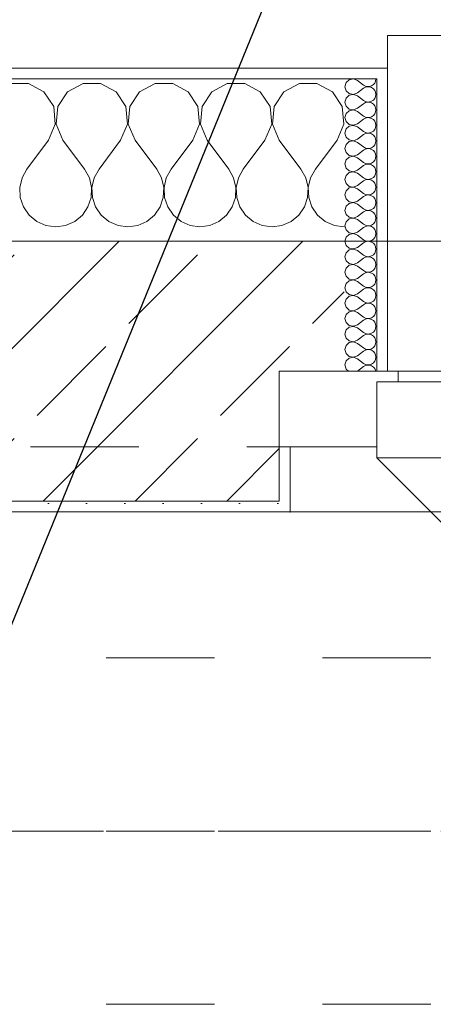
# Model space of a CAD drawing. Header units: metres. Extents: x -4 to 100, y -11 to 17.
# Tile 197 of 256: x 15.3 to 15.682, y 12.99 to 13.9. Entities that reach past the tile are written whole.
import ezdxf

# ---------------------------------------------------------------- set-up
doc = ezdxf.new("R2010")
doc.units = ezdxf.units.M
doc.header["$MEASUREMENT"] = 0
for name, pattern in [('Achse', [0.2, 0.1, -0.05, 0, -0.05]), ('Strichlinie doppelt', [0.546806, 0.264583, -0.105833, 0.070556, -0.105833]), ('Strichlinie eng', [0.115, 0.075, -0.04]), ('Untersicht', [0.1, 0.075, -0.025])]:
    doc.linetypes.add(name, pattern=pattern)
for name, color, linetype in [('152 - Bemaßung_ Beschriftung.Ausbau', 7, 'Continuous'), ('451 - Universal.Achsen Raster', 7, 'Continuous'), ('603 - Struktur.Bodenplatte_ Decke Roh', 7, 'Continuous'), ('604 - Struktur.Wand Aussen', 7, 'Continuous'), ('608 - Struktur.Träger', 7, 'Continuous'), ('650 - Abdeckung.Fußboden Aufbau', 7, 'Continuous'), ('Neubau_653 - Abdeckung.TB Verkofferung', 7, 'Continuous')]:
    doc.layers.add(name, color=color, linetype=linetype)
doc.styles.add('ERSTELLTER_STIL_2', font='txt')
doc.dimstyles.new('ERSTELLTER_STIL__5', dxfattribs={"dimtxt": 0.1, "dimasz": 0.0532, "dimexe": 0.18, "dimexo": 0.0625, "dimgap": 0, "dimtad": 1, "dimtih": 1, "dimtoh": 1, "dimzin": 0, "dimdsep": 46, "dimtxsty": 'ERSTELLTER_STIL_2', "dimblk": 'ARROWHEAD_2', "dimblk1": 'ARROWHEAD_2', "dimblk2": 'ARROWHEAD_2', "dimcen": 0.09, "dimse1": 1, "dimse2": 1, "dimclrd": 7, "dimclre": 7, "dimclrt": 7, "dimazin": 0, "dimtfac": 1, "dimtdec": 4, "dimtmove": 0, "dimatfit": 3, "dimfxl": 1, "dimtolj": 1, "dimtzin": 0, "dimarcsym": 0})
doc.dimstyles.new('ERSTELLTER_STIL__8', dxfattribs={"dimtxt": 0.18, "dimasz": 0.03648, "dimexe": 0.18, "dimexo": 0.0625, "dimgap": 0, "dimtad": 0, "dimtih": 1, "dimtoh": 1, "dimdec": 4, "dimzin": 0, "dimdsep": 46, "dimcen": 0.09, "dimadec": 0, "dimazin": 0, "dimtfac": 1, "dimtdec": 4, "dimtmove": 0, "dimatfit": 3, "dimldrblk": 'ARROWHEAD_11', "dimfxl": 1, "dimtolj": 1, "dimtzin": 0, "dimarcsym": 0})
pattern_1 = [(0, (0, 0), (0, 0.08660254), [0, -0.05]), (0, (0.025, 0.0433), (0, 0.08660254), [0, -0.05])]
pattern_2 = [(45, (0, 0), (-0.01767767, 0.01767767), [0, -0.025])]

# ---------------------------------------------------------------- blocks, each defined once
blk = doc.blocks.new('*X66')
at = {"layer": '604 - Struktur.Wand Aussen', "color": 7, "linetype": 'Continuous', "lineweight": 5}
for p, q in [((15.30812, 13.84066), (15.29188, 13.84066)), ((15.32243, 13.83299), (15.30812, 13.84066)), ((15.35855, 13.84066), (15.34424, 13.83299)), ((15.37479, 13.84066), (15.35855, 13.84066)), ((15.3891, 13.83299), (15.37479, 13.84066)), ((15.42521, 13.84066), (15.4109, 13.83299)), ((15.44145, 13.84066), (15.42521, 13.84066)), ((15.45576, 13.83299), (15.44145, 13.84066)), ((15.49188, 13.84066), (15.47757, 13.83299)), ((15.50812, 13.84066), (15.49188, 13.84066)), ((15.52243, 13.83299), (15.50812, 13.84066)), ((15.55855, 13.84066), (15.54424, 13.83299)), ((15.57479, 13.84066), (15.55855, 13.84066)), ((15.5891, 13.83299), (15.57479, 13.84066)), ((15.33142, 13.81947), (15.32243, 13.83299)), ((15.34424, 13.83299), (15.33525, 13.81947)), ((15.39808, 13.81947), (15.3891, 13.83299)), ((15.4109, 13.83299), (15.40192, 13.81947)), ((15.46475, 13.81947), (15.45576, 13.83299)), ((15.47757, 13.83299), (15.46858, 13.81947)), ((15.53142, 13.81947), (15.52243, 13.83299)), ((15.54424, 13.83299), (15.53525, 13.81947)), ((15.59808, 13.81947), (15.5891, 13.83299)), ((15.33295, 13.8033), (15.33142, 13.81947)), ((15.33525, 13.81947), (15.33371, 13.8033)), ((15.39962, 13.8033), (15.39808, 13.81947)), ((15.40192, 13.81947), (15.40038, 13.8033)), ((15.46629, 13.8033), (15.46475, 13.81947)), ((15.46858, 13.81947), (15.46705, 13.8033)), ((15.53295, 13.8033), (15.53142, 13.81947)), ((15.53525, 13.81947), (15.53371, 13.8033)), ((15.59962, 13.8033), (15.59808, 13.81947)), ((15.32667, 13.78833), (15.33295, 13.8033)), ((15.33371, 13.8033), (15.34, 13.78833)), ((15.39333, 13.78833), (15.39962, 13.8033)), ((15.40038, 13.8033), (15.40667, 13.78833)), ((15.46, 13.78833), (15.46629, 13.8033)), ((15.46705, 13.8033), (15.47333, 13.78833)), ((15.52667, 13.78833), (15.53295, 13.8033)), ((15.53371, 13.8033), (15.54, 13.78833)), ((15.59333, 13.78833), (15.59962, 13.8033)), ((15.32667, 13.78833), (15.30667, 13.76167)), ((15.34, 13.78833), (15.36, 13.76167)), ((15.39333, 13.78833), (15.37333, 13.76167)), ((15.40667, 13.78833), (15.42667, 13.76167)), ((15.46, 13.78833), (15.44, 13.76167)), ((15.47333, 13.78833), (15.49333, 13.76167)), ((15.52667, 13.78833), (15.50667, 13.76167)), ((15.54, 13.78833), (15.56, 13.76167)), ((15.59333, 13.78833), (15.57333, 13.76167)), ((15.30667, 13.76167), (15.30222, 13.75362)), ((15.36445, 13.75362), (15.36, 13.76167)), ((15.37333, 13.76167), (15.36888, 13.75362)), ((15.43112, 13.75362), (15.42667, 13.76167)), ((15.44, 13.76167), (15.43555, 13.75362)), ((15.49778, 13.75362), (15.49333, 13.76167)), ((15.50667, 13.76167), (15.50222, 13.75362)), ((15.56445, 13.75362), (15.56, 13.76167)), ((15.57333, 13.76167), (15.56888, 13.75362)), ((15.30222, 13.75362), (15.30013, 13.74466)), ((15.36653, 13.74466), (15.36445, 13.75362)), ((15.36888, 13.75362), (15.3668, 13.74466)), ((15.4332, 13.74466), (15.43112, 13.75362)), ((15.43555, 13.75362), (15.43347, 13.74466)), ((15.49987, 13.74466), (15.49778, 13.75362)), ((15.50222, 13.75362), (15.50013, 13.74466)), ((15.56653, 13.74466), (15.56445, 13.75362)), ((15.56888, 13.75362), (15.5668, 13.74466)), ((15.30013, 13.74466), (15.30058, 13.73547)), ((15.36609, 13.73547), (15.36653, 13.74466)), ((15.3668, 13.74466), (15.36725, 13.73547)), ((15.43275, 13.73547), (15.4332, 13.74466)), ((15.43347, 13.74466), (15.43391, 13.73547)), ((15.49942, 13.73547), (15.49987, 13.74466)), ((15.50013, 13.74466), (15.50058, 13.73547)), ((15.56609, 13.73547), (15.56653, 13.74466)), ((15.5668, 13.74466), (15.56725, 13.73547)), ((15.30058, 13.73547), (15.30352, 13.72676)), ((15.36315, 13.72676), (15.36609, 13.73547)), ((15.36725, 13.73547), (15.37019, 13.72676)), ((15.42981, 13.72676), (15.43275, 13.73547)), ((15.43391, 13.73547), (15.43685, 13.72676)), ((15.49648, 13.72676), (15.49942, 13.73547)), ((15.50058, 13.73547), (15.50352, 13.72676)), ((15.56315, 13.72676), (15.56609, 13.73547)), ((15.56725, 13.73547), (15.57019, 13.72676)), ((15.30352, 13.72676), (15.30873, 13.71918)), ((15.35794, 13.71918), (15.36315, 13.72676)), ((15.37019, 13.72676), (15.37539, 13.71918)), ((15.42461, 13.71918), (15.42981, 13.72676)), ((15.43685, 13.72676), (15.44206, 13.71918)), ((15.49127, 13.71918), (15.49648, 13.72676)), ((15.50352, 13.72676), (15.50873, 13.71918)), ((15.55794, 13.71918), (15.56315, 13.72676)), ((15.57019, 13.72676), (15.57539, 13.71918)), ((15.30873, 13.71918), (15.31581, 13.71331)), ((15.31581, 13.71331), (15.32422, 13.7096)), ((15.34244, 13.7096), (15.35086, 13.71331)), ((15.35086, 13.71331), (15.35794, 13.71918)), ((15.37539, 13.71918), (15.38248, 13.71331)), ((15.38248, 13.71331), (15.39089, 13.7096)), ((15.40911, 13.7096), (15.41752, 13.71331)), ((15.41752, 13.71331), (15.42461, 13.71918)), ((15.44206, 13.71918), (15.44914, 13.71331)), ((15.44914, 13.71331), (15.45756, 13.7096)), ((15.47578, 13.7096), (15.48419, 13.71331)), ((15.48419, 13.71331), (15.49127, 13.71918)), ((15.50873, 13.71918), (15.51581, 13.71331)), ((15.51581, 13.71331), (15.52422, 13.7096)), ((15.54244, 13.7096), (15.55086, 13.71331)), ((15.55086, 13.71331), (15.55794, 13.71918)), ((15.57539, 13.71918), (15.58248, 13.71331)), ((15.58248, 13.71331), (15.59089, 13.7096)), ((15.32422, 13.7096), (15.33333, 13.70833)), ((15.33333, 13.70833), (15.34244, 13.7096)), ((15.39089, 13.7096), (15.4, 13.70833)), ((15.4, 13.70833), (15.40911, 13.7096)), ((15.45756, 13.7096), (15.46667, 13.70833)), ((15.46667, 13.70833), (15.47578, 13.7096)), ((15.52422, 13.7096), (15.53333, 13.70833)), ((15.53333, 13.70833), (15.54244, 13.7096)), ((15.59089, 13.7096), (15.6, 13.70833))]:
    blk.add_line(p, q, dxfattribs=at)
blk = doc.blocks.new('*X87')
at = {"layer": '604 - Struktur.Wand Aussen', "color": 7, "linetype": 'Continuous', "lineweight": 5}
for p, q in [((15.60178, 13.84161), (15.60071, 13.83786)), ((15.60071, 13.83786), (15.60178, 13.8341)), ((15.60466, 13.84425), (15.60178, 13.84161)), ((15.6085, 13.84497), (15.60466, 13.84425)), ((15.61214, 13.84357), (15.6085, 13.84497)), ((15.61214, 13.84357), (15.61786, 13.83929)), ((15.61786, 13.83929), (15.61958, 13.83833)), ((15.61958, 13.83833), (15.6215, 13.83789)), ((15.6215, 13.83783), (15.61958, 13.83738)), ((15.6215, 13.83789), (15.62347, 13.83798)), ((15.62347, 13.83773), (15.6215, 13.83783)), ((15.62347, 13.83798), (15.62534, 13.83861)), ((15.62534, 13.8371), (15.62347, 13.83773)), ((15.62534, 13.83861), (15.62696, 13.83973)), ((15.62696, 13.83973), (15.62822, 13.84124)), ((15.62822, 13.84124), (15.62901, 13.84305)), ((15.62901, 13.84305), (15.62929, 13.845)), ((15.60178, 13.8341), (15.60466, 13.83147)), ((15.60466, 13.82996), (15.60178, 13.82733)), ((15.60466, 13.83147), (15.6085, 13.83074)), ((15.6085, 13.83069), (15.60466, 13.82996)), ((15.6085, 13.83074), (15.61214, 13.83214)), ((15.61214, 13.82929), (15.6085, 13.83069)), ((15.61214, 13.83214), (15.61786, 13.83643)), ((15.61214, 13.82929), (15.61786, 13.825)), ((15.61958, 13.83738), (15.61786, 13.83643)), ((15.62696, 13.83599), (15.62534, 13.8371)), ((15.62822, 13.83447), (15.62696, 13.83599)), ((15.62901, 13.83267), (15.62822, 13.83447)), ((15.62822, 13.82696), (15.62901, 13.82876)), ((15.62929, 13.83071), (15.62901, 13.83267)), ((15.62901, 13.82876), (15.62929, 13.83071)), ((15.60178, 13.82733), (15.60071, 13.82357)), ((15.60071, 13.82357), (15.60178, 13.81982)), ((15.60178, 13.81982), (15.60466, 13.81718)), ((15.61214, 13.81786), (15.61786, 13.82214)), ((15.61786, 13.825), (15.61958, 13.82405)), ((15.61958, 13.8231), (15.61786, 13.82214)), ((15.61958, 13.82405), (15.6215, 13.8236)), ((15.6215, 13.82354), (15.61958, 13.8231)), ((15.6215, 13.8236), (15.62347, 13.8237)), ((15.62347, 13.82345), (15.6215, 13.82354)), ((15.62347, 13.8237), (15.62534, 13.82433)), ((15.62534, 13.82282), (15.62347, 13.82345)), ((15.62534, 13.82433), (15.62696, 13.82544)), ((15.62696, 13.8217), (15.62534, 13.82282)), ((15.62696, 13.82544), (15.62822, 13.82696)), ((15.62822, 13.82018), (15.62696, 13.8217)), ((15.62901, 13.81838), (15.62822, 13.82018)), ((15.60178, 13.81304), (15.60071, 13.80929)), ((15.60466, 13.81567), (15.60178, 13.81304)), ((15.60466, 13.81718), (15.6085, 13.81646)), ((15.6085, 13.8164), (15.60466, 13.81567)), ((15.6085, 13.81646), (15.61214, 13.81786)), ((15.61214, 13.815), (15.6085, 13.8164)), ((15.61214, 13.815), (15.61786, 13.81071)), ((15.61786, 13.81071), (15.61958, 13.80976)), ((15.62534, 13.81004), (15.62696, 13.81116)), ((15.62696, 13.81116), (15.62822, 13.81267)), ((15.62822, 13.81267), (15.62901, 13.81448)), ((15.62929, 13.81643), (15.62901, 13.81838)), ((15.62901, 13.81448), (15.62929, 13.81643)), ((15.60071, 13.80929), (15.60178, 13.80553)), ((15.60178, 13.80553), (15.60466, 13.8029)), ((15.60466, 13.80139), (15.60178, 13.79876)), ((15.60466, 13.8029), (15.6085, 13.80217)), ((15.6085, 13.80211), (15.60466, 13.80139)), ((15.6085, 13.80217), (15.61214, 13.80357)), ((15.61214, 13.80071), (15.6085, 13.80211)), ((15.61214, 13.80357), (15.61786, 13.80786)), ((15.61958, 13.80881), (15.61786, 13.80786)), ((15.61958, 13.80976), (15.6215, 13.80931)), ((15.6215, 13.80926), (15.61958, 13.80881)), ((15.6215, 13.80931), (15.62347, 13.80941)), ((15.62347, 13.80916), (15.6215, 13.80926)), ((15.62347, 13.80941), (15.62534, 13.81004)), ((15.62534, 13.80853), (15.62347, 13.80916)), ((15.62696, 13.80742), (15.62534, 13.80853)), ((15.62822, 13.8059), (15.62696, 13.80742)), ((15.62901, 13.80409), (15.62822, 13.8059)), ((15.62929, 13.80214), (15.62901, 13.80409)), ((15.62901, 13.80019), (15.62929, 13.80214)), ((15.60178, 13.79876), (15.60071, 13.795)), ((15.60071, 13.795), (15.60178, 13.79124)), ((15.61214, 13.80071), (15.61786, 13.79643)), ((15.61214, 13.78929), (15.61786, 13.79357)), ((15.61786, 13.79643), (15.61958, 13.79547)), ((15.61958, 13.79453), (15.61786, 13.79357)), ((15.61958, 13.79547), (15.6215, 13.79503)), ((15.6215, 13.79497), (15.61958, 13.79453)), ((15.6215, 13.79503), (15.62347, 13.79512)), ((15.62347, 13.79488), (15.6215, 13.79497)), ((15.62347, 13.79512), (15.62534, 13.79575)), ((15.62534, 13.79425), (15.62347, 13.79488)), ((15.62534, 13.79575), (15.62696, 13.79687)), ((15.62696, 13.79313), (15.62534, 13.79425)), ((15.62696, 13.79687), (15.62822, 13.79839)), ((15.62822, 13.79161), (15.62696, 13.79313)), ((15.62822, 13.79839), (15.62901, 13.80019)), ((15.60178, 13.78447), (15.60071, 13.78071)), ((15.60178, 13.79124), (15.60466, 13.78861)), ((15.60466, 13.7871), (15.60178, 13.78447)), ((15.60466, 13.78861), (15.6085, 13.78789)), ((15.6085, 13.78783), (15.60466, 13.7871)), ((15.6085, 13.78789), (15.61214, 13.78929)), ((15.61214, 13.78643), (15.6085, 13.78783)), ((15.61214, 13.78643), (15.61786, 13.78214)), ((15.62696, 13.78258), (15.62822, 13.7841)), ((15.62901, 13.78981), (15.62822, 13.79161)), ((15.62822, 13.7841), (15.62901, 13.78591)), ((15.62929, 13.78786), (15.62901, 13.78981)), ((15.62901, 13.78591), (15.62929, 13.78786)), ((15.60071, 13.78071), (15.60178, 13.77696)), ((15.60178, 13.77696), (15.60466, 13.77433)), ((15.60466, 13.77433), (15.6085, 13.7736)), ((15.6085, 13.7736), (15.61214, 13.775)), ((15.61214, 13.775), (15.61786, 13.77929)), ((15.61786, 13.78214), (15.61958, 13.78119)), ((15.61958, 13.78024), (15.61786, 13.77929)), ((15.61958, 13.78119), (15.6215, 13.78074)), ((15.6215, 13.78069), (15.61958, 13.78024)), ((15.6215, 13.78074), (15.62347, 13.78084)), ((15.62347, 13.78059), (15.6215, 13.78069)), ((15.62347, 13.78084), (15.62534, 13.78147)), ((15.62534, 13.77996), (15.62347, 13.78059)), ((15.62534, 13.78147), (15.62696, 13.78258)), ((15.62696, 13.77884), (15.62534, 13.77996)), ((15.62822, 13.77733), (15.62696, 13.77884)), ((15.62901, 13.77552), (15.62822, 13.77733)), ((15.62929, 13.77357), (15.62901, 13.77552)), ((15.60178, 13.77018), (15.60071, 13.76643)), ((15.60071, 13.76643), (15.60178, 13.76267)), ((15.60466, 13.77282), (15.60178, 13.77018)), ((15.6085, 13.77354), (15.60466, 13.77282)), ((15.61214, 13.77214), (15.6085, 13.77354)), ((15.61214, 13.77214), (15.61786, 13.76786)), ((15.61214, 13.76071), (15.61786, 13.765)), ((15.61786, 13.76786), (15.61958, 13.7669)), ((15.61958, 13.76595), (15.61786, 13.765)), ((15.61958, 13.7669), (15.6215, 13.76646)), ((15.6215, 13.7664), (15.61958, 13.76595)), ((15.6215, 13.76646), (15.62347, 13.76655)), ((15.62347, 13.7663), (15.6215, 13.7664)), ((15.62347, 13.76655), (15.62534, 13.76718)), ((15.62534, 13.76567), (15.62347, 13.7663)), ((15.62534, 13.76718), (15.62696, 13.7683)), ((15.62696, 13.76456), (15.62534, 13.76567)), ((15.62696, 13.7683), (15.62822, 13.76982)), ((15.62822, 13.76982), (15.62901, 13.77162)), ((15.62901, 13.77162), (15.62929, 13.77357)), ((15.60178, 13.7559), (15.60071, 13.75214)), ((15.60178, 13.76267), (15.60466, 13.76004)), ((15.60466, 13.75853), (15.60178, 13.7559)), ((15.60466, 13.76004), (15.6085, 13.75931)), ((15.6085, 13.75926), (15.60466, 13.75853)), ((15.6085, 13.75931), (15.61214, 13.76071)), ((15.61214, 13.75786), (15.6085, 13.75926)), ((15.61214, 13.75786), (15.61786, 13.75357)), ((15.62822, 13.76304), (15.62696, 13.76456)), ((15.62901, 13.76124), (15.62822, 13.76304)), ((15.62822, 13.75553), (15.62901, 13.75733)), ((15.62929, 13.75929), (15.62901, 13.76124)), ((15.62901, 13.75733), (15.62929, 13.75929)), ((15.60071, 13.75214), (15.60178, 13.74839)), ((15.60178, 13.74839), (15.60466, 13.74575)), ((15.61214, 13.74643), (15.61786, 13.75071)), ((15.61786, 13.75357), (15.61958, 13.75262)), ((15.61958, 13.75167), (15.61786, 13.75071)), ((15.61958, 13.75262), (15.6215, 13.75217)), ((15.6215, 13.75211), (15.61958, 13.75167)), ((15.6215, 13.75217), (15.62347, 13.75227)), ((15.62347, 13.75202), (15.6215, 13.75211)), ((15.62347, 13.75227), (15.62534, 13.7529)), ((15.62534, 13.75139), (15.62347, 13.75202)), ((15.62534, 13.7529), (15.62696, 13.75401)), ((15.62696, 13.75027), (15.62534, 13.75139)), ((15.62696, 13.75401), (15.62822, 13.75553)), ((15.62822, 13.74876), (15.62696, 13.75027)), ((15.62901, 13.74695), (15.62822, 13.74876)), ((15.62929, 13.745), (15.62901, 13.74695)), ((15.60178, 13.74161), (15.60071, 13.73786)), ((15.60071, 13.73786), (15.60178, 13.7341)), ((15.60466, 13.74425), (15.60178, 13.74161)), ((15.60466, 13.74575), (15.6085, 13.74503)), ((15.6085, 13.74497), (15.60466, 13.74425)), ((15.6085, 13.74503), (15.61214, 13.74643)), ((15.61214, 13.74357), (15.6085, 13.74497)), ((15.61214, 13.74357), (15.61786, 13.73929)), ((15.61786, 13.73929), (15.61958, 13.73833)), ((15.61958, 13.73833), (15.6215, 13.73789)), ((15.6215, 13.73783), (15.61958, 13.73738)), ((15.6215, 13.73789), (15.62347, 13.73798)), ((15.62347, 13.73773), (15.6215, 13.73783)), ((15.62347, 13.73798), (15.62534, 13.73861)), ((15.62534, 13.7371), (15.62347, 13.73773)), ((15.62534, 13.73861), (15.62696, 13.73973)), ((15.62696, 13.73973), (15.62822, 13.74124)), ((15.62822, 13.74124), (15.62901, 13.74305)), ((15.62901, 13.74305), (15.62929, 13.745)), ((15.60178, 13.7341), (15.60466, 13.73147)), ((15.60466, 13.72996), (15.60178, 13.72733)), ((15.60466, 13.73147), (15.6085, 13.73074)), ((15.6085, 13.73069), (15.60466, 13.72996)), ((15.6085, 13.73074), (15.61214, 13.73214)), ((15.61214, 13.72929), (15.6085, 13.73069)), ((15.61214, 13.73214), (15.61786, 13.73643)), ((15.61214, 13.72929), (15.61786, 13.725)), ((15.61958, 13.73738), (15.61786, 13.73643)), ((15.62696, 13.73599), (15.62534, 13.7371)), ((15.62822, 13.73447), (15.62696, 13.73599)), ((15.62901, 13.73267), (15.62822, 13.73447)), ((15.62822, 13.72696), (15.62901, 13.72876)), ((15.62929, 13.73071), (15.62901, 13.73267)), ((15.62901, 13.72876), (15.62929, 13.73071)), ((15.60178, 13.72733), (15.60071, 13.72357)), ((15.60071, 13.72357), (15.60178, 13.71982)), ((15.60178, 13.71982), (15.60466, 13.71718)), ((15.61214, 13.71786), (15.61786, 13.72214)), ((15.61786, 13.725), (15.61958, 13.72405)), ((15.61958, 13.7231), (15.61786, 13.72214)), ((15.61958, 13.72405), (15.6215, 13.7236)), ((15.6215, 13.72354), (15.61958, 13.7231)), ((15.6215, 13.7236), (15.62347, 13.7237)), ((15.62347, 13.72345), (15.6215, 13.72354)), ((15.62347, 13.7237), (15.62534, 13.72433)), ((15.62534, 13.72282), (15.62347, 13.72345)), ((15.62534, 13.72433), (15.62696, 13.72544)), ((15.62696, 13.7217), (15.62534, 13.72282)), ((15.62696, 13.72544), (15.62822, 13.72696)), ((15.62822, 13.72018), (15.62696, 13.7217)), ((15.62901, 13.71838), (15.62822, 13.72018)), ((15.60178, 13.71304), (15.60071, 13.70929)), ((15.60466, 13.71567), (15.60178, 13.71304)), ((15.60466, 13.71718), (15.6085, 13.71646)), ((15.6085, 13.7164), (15.60466, 13.71567)), ((15.6085, 13.71646), (15.61214, 13.71786)), ((15.61214, 13.715), (15.6085, 13.7164)), ((15.61214, 13.715), (15.61786, 13.71071)), ((15.61786, 13.71071), (15.61958, 13.70976)), ((15.62534, 13.71004), (15.62696, 13.71116)), ((15.62696, 13.71116), (15.62822, 13.71267)), ((15.62822, 13.71267), (15.62901, 13.71448)), ((15.62929, 13.71643), (15.62901, 13.71838)), ((15.62901, 13.71448), (15.62929, 13.71643)), ((15.60071, 13.70929), (15.60178, 13.70553)), ((15.60178, 13.70553), (15.60466, 13.7029)), ((15.60466, 13.70139), (15.60178, 13.69876)), ((15.60466, 13.7029), (15.6085, 13.70217)), ((15.6085, 13.70211), (15.60466, 13.70139)), ((15.6085, 13.70217), (15.61214, 13.70357)), ((15.61214, 13.70071), (15.6085, 13.70211)), ((15.61214, 13.70357), (15.61786, 13.70786)), ((15.61958, 13.70881), (15.61786, 13.70786)), ((15.61958, 13.70976), (15.6215, 13.70931)), ((15.6215, 13.70926), (15.61958, 13.70881)), ((15.6215, 13.70931), (15.62347, 13.70941)), ((15.62347, 13.70916), (15.6215, 13.70926)), ((15.62347, 13.70941), (15.62534, 13.71004)), ((15.62534, 13.70853), (15.62347, 13.70916)), ((15.62696, 13.70742), (15.62534, 13.70853)), ((15.62822, 13.7059), (15.62696, 13.70742)), ((15.62901, 13.70409), (15.62822, 13.7059)), ((15.62929, 13.70214), (15.62901, 13.70409)), ((15.62901, 13.70019), (15.62929, 13.70214)), ((15.60178, 13.69876), (15.60071, 13.695)), ((15.60071, 13.695), (15.60178, 13.69124)), ((15.61214, 13.70071), (15.61786, 13.69643)), ((15.61214, 13.68929), (15.61786, 13.69357)), ((15.61786, 13.69643), (15.61958, 13.69547)), ((15.61958, 13.69453), (15.61786, 13.69357)), ((15.61958, 13.69547), (15.6215, 13.69503)), ((15.6215, 13.69497), (15.61958, 13.69453)), ((15.6215, 13.69503), (15.62347, 13.69512)), ((15.62347, 13.69488), (15.6215, 13.69497)), ((15.62347, 13.69512), (15.62534, 13.69575)), ((15.62534, 13.69425), (15.62347, 13.69488)), ((15.62534, 13.69575), (15.62696, 13.69687)), ((15.62696, 13.69313), (15.62534, 13.69425)), ((15.62696, 13.69687), (15.62822, 13.69839)), ((15.62822, 13.69161), (15.62696, 13.69313)), ((15.62822, 13.69839), (15.62901, 13.70019)), ((15.60178, 13.68447), (15.60071, 13.68071)), ((15.60178, 13.69124), (15.60466, 13.68861)), ((15.60466, 13.6871), (15.60178, 13.68447)), ((15.60466, 13.68861), (15.6085, 13.68789)), ((15.6085, 13.68783), (15.60466, 13.6871)), ((15.6085, 13.68789), (15.61214, 13.68929)), ((15.61214, 13.68643), (15.6085, 13.68783)), ((15.61214, 13.68643), (15.61786, 13.68214)), ((15.62696, 13.68258), (15.62822, 13.6841)), ((15.62901, 13.68981), (15.62822, 13.69161)), ((15.62822, 13.6841), (15.62901, 13.68591)), ((15.62929, 13.68786), (15.62901, 13.68981)), ((15.62901, 13.68591), (15.62929, 13.68786)), ((15.60071, 13.68071), (15.60178, 13.67696)), ((15.60178, 13.67696), (15.60466, 13.67433)), ((15.60466, 13.67433), (15.6085, 13.6736)), ((15.6085, 13.6736), (15.61214, 13.675)), ((15.61214, 13.675), (15.61786, 13.67929)), ((15.61786, 13.68214), (15.61958, 13.68119)), ((15.61958, 13.68024), (15.61786, 13.67929)), ((15.61958, 13.68119), (15.6215, 13.68074)), ((15.6215, 13.68069), (15.61958, 13.68024)), ((15.6215, 13.68074), (15.62347, 13.68084)), ((15.62347, 13.68059), (15.6215, 13.68069)), ((15.62347, 13.68084), (15.62534, 13.68147)), ((15.62534, 13.67996), (15.62347, 13.68059)), ((15.62534, 13.68147), (15.62696, 13.68258)), ((15.62696, 13.67884), (15.62534, 13.67996)), ((15.62822, 13.67733), (15.62696, 13.67884)), ((15.62901, 13.67552), (15.62822, 13.67733)), ((15.62929, 13.67357), (15.62901, 13.67552)), ((15.60178, 13.67018), (15.60071, 13.66643)), ((15.60071, 13.66643), (15.60178, 13.66267)), ((15.60466, 13.67282), (15.60178, 13.67018)), ((15.6085, 13.67354), (15.60466, 13.67282)), ((15.61214, 13.67214), (15.6085, 13.67354)), ((15.61214, 13.67214), (15.61786, 13.66786)), ((15.61214, 13.66071), (15.61786, 13.665)), ((15.61786, 13.66786), (15.61958, 13.6669)), ((15.61958, 13.66595), (15.61786, 13.665)), ((15.61958, 13.6669), (15.6215, 13.66646)), ((15.6215, 13.6664), (15.61958, 13.66595)), ((15.6215, 13.66646), (15.62347, 13.66655)), ((15.62347, 13.6663), (15.6215, 13.6664)), ((15.62347, 13.66655), (15.62534, 13.66718)), ((15.62534, 13.66567), (15.62347, 13.6663)), ((15.62534, 13.66718), (15.62696, 13.6683)), ((15.62696, 13.66456), (15.62534, 13.66567)), ((15.62696, 13.6683), (15.62822, 13.66982)), ((15.62822, 13.66982), (15.62901, 13.67162)), ((15.62901, 13.67162), (15.62929, 13.67357)), ((15.60178, 13.6559), (15.60071, 13.65214)), ((15.60178, 13.66267), (15.60466, 13.66004)), ((15.60466, 13.65853), (15.60178, 13.6559)), ((15.60466, 13.66004), (15.6085, 13.65931)), ((15.6085, 13.65926), (15.60466, 13.65853)), ((15.6085, 13.65931), (15.61214, 13.66071)), ((15.61214, 13.65786), (15.6085, 13.65926)), ((15.61214, 13.65786), (15.61786, 13.65357)), ((15.62822, 13.66304), (15.62696, 13.66456)), ((15.62901, 13.66124), (15.62822, 13.66304)), ((15.62822, 13.65553), (15.62901, 13.65733)), ((15.62929, 13.65929), (15.62901, 13.66124)), ((15.62901, 13.65733), (15.62929, 13.65929)), ((15.60071, 13.65214), (15.60178, 13.64839)), ((15.60178, 13.64839), (15.60466, 13.64575)), ((15.61214, 13.64643), (15.61786, 13.65071)), ((15.61786, 13.65357), (15.61958, 13.65262)), ((15.61958, 13.65167), (15.61786, 13.65071)), ((15.61958, 13.65262), (15.6215, 13.65217)), ((15.6215, 13.65211), (15.61958, 13.65167)), ((15.6215, 13.65217), (15.62347, 13.65227)), ((15.62347, 13.65202), (15.6215, 13.65211)), ((15.62347, 13.65227), (15.62534, 13.6529)), ((15.62534, 13.65139), (15.62347, 13.65202)), ((15.62534, 13.6529), (15.62696, 13.65401)), ((15.62696, 13.65027), (15.62534, 13.65139)), ((15.62696, 13.65401), (15.62822, 13.65553)), ((15.62822, 13.64876), (15.62696, 13.65027)), ((15.62901, 13.64695), (15.62822, 13.64876)), ((15.62929, 13.645), (15.62901, 13.64695)), ((15.60178, 13.64161), (15.60071, 13.63786)), ((15.60071, 13.63786), (15.60178, 13.6341)), ((15.60466, 13.64425), (15.60178, 13.64161)), ((15.60466, 13.64575), (15.6085, 13.64503)), ((15.6085, 13.64497), (15.60466, 13.64425)), ((15.6085, 13.64503), (15.61214, 13.64643)), ((15.61214, 13.64357), (15.6085, 13.64497)), ((15.61214, 13.64357), (15.61786, 13.63929)), ((15.61786, 13.63929), (15.61958, 13.63833)), ((15.61958, 13.63833), (15.6215, 13.63789)), ((15.6215, 13.63783), (15.61958, 13.63738)), ((15.6215, 13.63789), (15.62347, 13.63798)), ((15.62347, 13.63773), (15.6215, 13.63783)), ((15.62347, 13.63798), (15.62534, 13.63861)), ((15.62534, 13.6371), (15.62347, 13.63773)), ((15.62534, 13.63861), (15.62696, 13.63973)), ((15.62696, 13.63973), (15.62822, 13.64124)), ((15.62822, 13.64124), (15.62901, 13.64305)), ((15.62901, 13.64305), (15.62929, 13.645)), ((15.60178, 13.6341), (15.60466, 13.63147)), ((15.60466, 13.62996), (15.60178, 13.62733)), ((15.60466, 13.63147), (15.6085, 13.63074)), ((15.6085, 13.63069), (15.60466, 13.62996)), ((15.6085, 13.63074), (15.61214, 13.63214)), ((15.61214, 13.62929), (15.6085, 13.63069)), ((15.61214, 13.63214), (15.61786, 13.63643)), ((15.61214, 13.62929), (15.61786, 13.625)), ((15.61958, 13.63738), (15.61786, 13.63643)), ((15.62696, 13.63599), (15.62534, 13.6371)), ((15.62822, 13.63447), (15.62696, 13.63599)), ((15.62901, 13.63267), (15.62822, 13.63447)), ((15.62822, 13.62696), (15.62901, 13.62876)), ((15.62929, 13.63071), (15.62901, 13.63267)), ((15.62901, 13.62876), (15.62929, 13.63071)), ((15.60178, 13.62733), (15.60071, 13.62357)), ((15.60071, 13.62357), (15.60178, 13.61982)), ((15.60178, 13.61982), (15.60466, 13.61718)), ((15.61214, 13.61786), (15.61786, 13.62214)), ((15.61786, 13.625), (15.61958, 13.62405)), ((15.61958, 13.6231), (15.61786, 13.62214)), ((15.61958, 13.62405), (15.6215, 13.6236)), ((15.6215, 13.62354), (15.61958, 13.6231)), ((15.6215, 13.6236), (15.62347, 13.6237)), ((15.62347, 13.62345), (15.6215, 13.62354)), ((15.62347, 13.6237), (15.62534, 13.62433)), ((15.62534, 13.62282), (15.62347, 13.62345)), ((15.62534, 13.62433), (15.62696, 13.62544)), ((15.62696, 13.6217), (15.62534, 13.62282)), ((15.62696, 13.62544), (15.62822, 13.62696)), ((15.62822, 13.62018), (15.62696, 13.6217)), ((15.62901, 13.61838), (15.62822, 13.62018)), ((15.60178, 13.61304), (15.60071, 13.60929)), ((15.60466, 13.61567), (15.60178, 13.61304)), ((15.60466, 13.61718), (15.6085, 13.61646)), ((15.6085, 13.6164), (15.60466, 13.61567)), ((15.6085, 13.61646), (15.61214, 13.61786)), ((15.61214, 13.615), (15.6085, 13.6164)), ((15.61214, 13.615), (15.61786, 13.61071)), ((15.61786, 13.61071), (15.61958, 13.60976)), ((15.62534, 13.61004), (15.62696, 13.61116)), ((15.62696, 13.61116), (15.62822, 13.61267)), ((15.62822, 13.61267), (15.62901, 13.61448)), ((15.62929, 13.61643), (15.62901, 13.61838)), ((15.62901, 13.61448), (15.62929, 13.61643)), ((15.60071, 13.60929), (15.60178, 13.60553)), ((15.60178, 13.60553), (15.60466, 13.6029)), ((15.60466, 13.60139), (15.60178, 13.59876)), ((15.60466, 13.6029), (15.6085, 13.60217)), ((15.6085, 13.60211), (15.60466, 13.60139)), ((15.6085, 13.60217), (15.61214, 13.60357)), ((15.61214, 13.60071), (15.6085, 13.60211)), ((15.61214, 13.60357), (15.61786, 13.60786)), ((15.61958, 13.60881), (15.61786, 13.60786)), ((15.61958, 13.60976), (15.6215, 13.60931)), ((15.6215, 13.60926), (15.61958, 13.60881)), ((15.6215, 13.60931), (15.62347, 13.60941)), ((15.62347, 13.60916), (15.6215, 13.60926)), ((15.62347, 13.60941), (15.62534, 13.61004)), ((15.62534, 13.60853), (15.62347, 13.60916)), ((15.62696, 13.60742), (15.62534, 13.60853)), ((15.62822, 13.6059), (15.62696, 13.60742)), ((15.62901, 13.60409), (15.62822, 13.6059)), ((15.62929, 13.60214), (15.62901, 13.60409)), ((15.62901, 13.60019), (15.62929, 13.60214)), ((15.60178, 13.59876), (15.60071, 13.595)), ((15.60071, 13.595), (15.60178, 13.59124)), ((15.61214, 13.60071), (15.61786, 13.59643)), ((15.61214, 13.58929), (15.61786, 13.59357)), ((15.61786, 13.59643), (15.61958, 13.59547)), ((15.61958, 13.59453), (15.61786, 13.59357)), ((15.61958, 13.59547), (15.6215, 13.59503)), ((15.6215, 13.59497), (15.61958, 13.59453)), ((15.6215, 13.59503), (15.62347, 13.59512)), ((15.62347, 13.59488), (15.6215, 13.59497)), ((15.62347, 13.59512), (15.62534, 13.59575)), ((15.62534, 13.59425), (15.62347, 13.59488)), ((15.62534, 13.59575), (15.62696, 13.59687)), ((15.62696, 13.59313), (15.62534, 13.59425)), ((15.62696, 13.59687), (15.62822, 13.59839)), ((15.62822, 13.59161), (15.62696, 13.59313)), ((15.62822, 13.59839), (15.62901, 13.60019)), ((15.60178, 13.58447), (15.60071, 13.58071)), ((15.60178, 13.59124), (15.60466, 13.58861)), ((15.60466, 13.5871), (15.60178, 13.58447)), ((15.60466, 13.58861), (15.6085, 13.58789)), ((15.6085, 13.58783), (15.60466, 13.5871)), ((15.6085, 13.58789), (15.61214, 13.58929)), ((15.61214, 13.58643), (15.6085, 13.58783)), ((15.61214, 13.58643), (15.61786, 13.58214)), ((15.62696, 13.58258), (15.62822, 13.5841)), ((15.62901, 13.58981), (15.62822, 13.59161)), ((15.62822, 13.5841), (15.62901, 13.58591)), ((15.62929, 13.58786), (15.62901, 13.58981)), ((15.62901, 13.58591), (15.62929, 13.58786)), ((15.60071, 13.58071), (15.60178, 13.57696)), ((15.60178, 13.57696), (15.60392, 13.575)), ((15.61214, 13.575), (15.61786, 13.57929)), ((15.61786, 13.58214), (15.61958, 13.58119)), ((15.61958, 13.58024), (15.61786, 13.57929)), ((15.61958, 13.58119), (15.6215, 13.58074)), ((15.6215, 13.58069), (15.61958, 13.58024)), ((15.6215, 13.58074), (15.62347, 13.58084)), ((15.62347, 13.58059), (15.6215, 13.58069)), ((15.62347, 13.58084), (15.62534, 13.58147)), ((15.62534, 13.57996), (15.62347, 13.58059)), ((15.62534, 13.58147), (15.62696, 13.58258)), ((15.62696, 13.57884), (15.62534, 13.57996)), ((15.62822, 13.57733), (15.62696, 13.57884)), ((15.62901, 13.57552), (15.62822, 13.57733)), ((15.62909, 13.575), (15.62901, 13.57552))]:
    blk.add_line(p, q, dxfattribs=at)
blk = doc.blocks.new('ARROWHEAD_11')
at = {"color": 0, "linetype": 'Continuous', "lineweight": 0}
blk.add_line((0, 0), (-1, 0), dxfattribs=at)
at = {"color": 0, "linetype": 'Continuous', "lineweight": 0, "const_width": 0.25, "flags": 128}
blk.add_lwpolyline([(-0.125, 0, 1), (0.125, 0, 1)], format="xyb", close=True, dxfattribs=at)
blk = doc.blocks.new('*D290')
at = {"layer": '152 - Bemaßung_ Beschriftung.Ausbau', "color": 7, "linetype": 'Continuous', "lineweight": 5}
for p, q in [((14.27299, 14.8025), (14.27299, 14.9075)), ((14.2932, 14.89), (14.25278, 14.82)), ((15.56021, 14.89), (15.51979, 14.82)), ((11.97499, 14.855), (14.27299, 14.855)), ((14.27299, 14.855), (15.54, 14.855))]:
    blk.add_line(p, q, dxfattribs=at)
at = {"layer": '152 - Bemaßung_ Beschriftung.Ausbau', "color": 7, "lineweight": 5, "insert": (14.74842, 14.85559), "char_height": 0.1, "attachment_point": 7, "style": 'ERSTELLTER_STIL_2'}
blk.add_mtext('\\A1;{\\pql;\\fArial|b0|i0|c0|p38;1,26\\fArial|b0|i0|c0|p38;\\A1{\\H.66x;\\S7^  ;}}', dxfattribs=at)
blk = doc.blocks.new('ARROWHEAD_2')
at = {"color": 0, "linetype": 'Continuous', "lineweight": 0}
for p, q in [((-0.378, -0.655), (0.378, 0.655)), ((0, 0), (-1, 0))]:
    blk.add_line(p, q, dxfattribs=at)
blk = doc.blocks.new('*D291')
at = {"layer": '152 - Bemaßung_ Beschriftung.Ausbau', "color": 7, "linetype": 'Continuous', "lineweight": 5}
for p, q in [((15.54, 14.8025), (15.54, 14.9075)), ((15.56021, 14.89), (15.51979, 14.82)), ((17.96021, 14.89), (17.91979, 14.82)), ((14.27299, 14.855), (15.54, 14.855)), ((15.54, 14.855), (17.94, 14.855))]:
    blk.add_line(p, q, dxfattribs=at)
at = {"layer": '152 - Bemaßung_ Beschriftung.Ausbau', "color": 7, "lineweight": 5, "char_height": 0.1, "attachment_point": 7, "style": 'ERSTELLTER_STIL_2'}
for s, insert in [('\\A1;{\\pql;\\fArial|b0|i0|c0|p38;2,40}', (16.60697, 14.875)), ('\\A1;{\\pql;\\fArial|b0|i0|c0|p38;2,01}', (16.60697, 14.735))]:
    blk.add_mtext(s, dxfattribs=dict(at, insert=insert))
blk = doc.blocks.new('*D292')
at = {"layer": '152 - Bemaßung_ Beschriftung.Ausbau', "color": 7, "linetype": 'Continuous', "lineweight": 5}
for p, q in [((17.94, 14.8025), (17.94, 14.9075)), ((17.96021, 14.89), (17.91979, 14.82)), ((19.16021, 14.89), (19.11979, 14.82)), ((15.54, 14.855), (17.94, 14.855)), ((17.94, 14.855), (19.14, 14.855))]:
    blk.add_line(p, q, dxfattribs=at)
at = {"layer": '152 - Bemaßung_ Beschriftung.Ausbau', "color": 7, "lineweight": 5, "insert": (18.40697, 14.875), "char_height": 0.1, "attachment_point": 7, "style": 'ERSTELLTER_STIL_2'}
blk.add_mtext('\\A1;{\\pql;\\fArial|b0|i0|c0|p38;1,20}', dxfattribs=at)
blk = doc.blocks.new('*D326')
at = {"layer": '152 - Bemaßung_ Beschriftung.Ausbau', "color": 7, "linetype": 'Continuous', "lineweight": 5}
for p, q in [((15, 15.3025), (15, 15.4075)), ((15.02021, 15.39), (14.97979, 15.32)), ((18.49018, 15.39), (18.44977, 15.32)), ((14.84, 15.355), (15, 15.355)), ((15, 15.355), (18.46998, 15.355))]:
    blk.add_line(p, q, dxfattribs=at)
at = {"layer": '152 - Bemaßung_ Beschriftung.Ausbau', "color": 7, "lineweight": 5, "char_height": 0.1, "attachment_point": 7, "style": 'ERSTELLTER_STIL_2'}
for s, insert in [('\\A1;{\\pql;\\fArial|b0|i0|c0|p38;3,47}', (16.52607, 15.375)), ('\\A1;{\\pql;\\fArial|b0|i0|c0|p38;13}', (18.29797, 15.375))]:
    blk.add_mtext(s, dxfattribs=dict(at, insert=insert))
blk = doc.blocks.new('*D327')
at = {"layer": '152 - Bemaßung_ Beschriftung.Ausbau', "color": 7, "linetype": 'Continuous', "lineweight": 5}
for p, q in [((18.46998, 15.3025), (18.46998, 15.4075)), ((18.49018, 15.39), (18.44977, 15.32)), ((18.62018, 15.39), (18.57977, 15.32)), ((15, 15.355), (18.46998, 15.355)), ((18.46998, 15.355), (18.59998, 15.355))]:
    blk.add_line(p, q, dxfattribs=at)
blk = doc.blocks.new('*D363')
at = {"layer": '152 - Bemaßung_ Beschriftung.Ausbau', "color": 7, "linetype": 'Continuous', "lineweight": 5}
for p, q in [((15.07999, 15.8025), (15.07999, 15.9075)), ((15.1002, 15.89), (15.05978, 15.82)), ((18.4002, 15.89), (18.35978, 15.82)), ((14.77999, 15.855), (15.07999, 15.855)), ((15.07999, 15.855), (18.37999, 15.855))]:
    blk.add_line(p, q, dxfattribs=at)
at = {"layer": '152 - Bemaßung_ Beschriftung.Ausbau', "color": 7, "lineweight": 5, "insert": (16.59696, 15.875), "char_height": 0.1, "attachment_point": 7, "style": 'ERSTELLTER_STIL_2'}
blk.add_mtext('\\A1;{\\pql;\\fArial|b0|i0|c0|p38;3,30}', dxfattribs=at)
blk = doc.blocks.new('*D364')
at = {"layer": '152 - Bemaßung_ Beschriftung.Ausbau', "color": 7, "linetype": 'Continuous', "lineweight": 5}
for p, q in [((18.37999, 15.8025), (18.37999, 15.9075)), ((18.4002, 15.89), (18.35978, 15.82)), ((18.7002, 15.89), (18.65978, 15.82)), ((15.07999, 15.855), (18.37999, 15.855)), ((18.37999, 15.855), (18.67999, 15.855))]:
    blk.add_line(p, q, dxfattribs=at)
at = {"layer": '152 - Bemaßung_ Beschriftung.Ausbau', "color": 7, "lineweight": 5, "insert": (18.4541, 15.875), "char_height": 0.1, "attachment_point": 7, "style": 'ERSTELLTER_STIL_2'}
blk.add_mtext('\\A1;{\\pql;\\fArial|b0|i0|c0|p38;30}', dxfattribs=at)

msp = doc.modelspace()

# ---------------------------------------------------------------- hatches: boundary and pattern name
at = {"layer": '604 - Struktur.Wand Aussen', "linetype": 'Continuous', "lineweight": 0, "true_color": 0x000000}
h = msp.add_hatch(dxfattribs=at)
h.set_pattern_fill('Verputz_0001', color=18, style=0, pattern_type=2)
h.set_pattern_definition(pattern_1)
h.paths.add_polyline_path([(15.63, 13.855), (14.22699, 13.855), (14.22699, 13.845), (15.63, 13.845)])
h = msp.add_hatch(dxfattribs=at)
h.set_pattern_fill('Verputz_0001', color=18, style=0, pattern_type=2)
h.set_pattern_definition(pattern_1)
h.paths.add_polyline_path([(15.63, 13.855), (15.63, 13.575), (15.64, 13.575), (15.64, 13.855)])
h = msp.add_hatch(dxfattribs=at)
h.set_pattern_fill('Beton__Stahlbeton_0001', color=18, style=0, pattern_type=2)
h.set_pattern_definition([(45, (0, 0), (-0.0848528, 0.0848528), []), (45, (-0.04243, 0.04243), (-0.0848528, 0.0848528), [0.09, -0.03])])
h.paths.add_polyline_path([(14.27299, 13.61), (14.30299, 13.61), (14.31299, 13.61), (14.31299, 13.455), (15.54, 13.455), (15.54, 13.505), (15.54, 13.575), (15.6, 13.575), (15.6, 13.695), (14.27299, 13.695)])
h = msp.add_hatch(dxfattribs=at)
h.set_pattern_fill('Gips_0001', color=18, style=0, pattern_type=2)
h.set_pattern_definition(pattern_2)
h.paths.add_polyline_path([(15.54, 13.445), (15.55, 13.445), (15.55, 13.505), (15.54, 13.505)])
h = msp.add_hatch(dxfattribs=at)
h.set_pattern_fill('Gips_0001', color=18, style=0, pattern_type=2)
h.set_pattern_definition(pattern_2)
h.paths.add_polyline_path([(15.08999, 13.455), (15.08999, 13.445), (15.54, 13.445), (15.54, 13.455)])

# ---------------------------------------------------------------- linework, layer by layer
at = {"layer": '451 - Universal.Achsen Raster', "color": 160, "linetype": 'Strichlinie doppelt', "lineweight": 9, "true_color": 0x3232ff}
msp.add_line((64.93502, 13.14998), (-3.175, 13.14998), dxfattribs=at)
at = {"layer": '603 - Struktur.Bodenplatte_ Decke Roh', "color": 7, "linetype": 'Continuous', "lineweight": 18, "flags": 128}
msp.add_lwpolyline([(47.47999, 13.695), (14.77999, 13.695), (14.77999, 13.455), (14.77999, 12.99998), (14.84, 12.99998), (14.84, 8.58498), (13.03, 8.58498), (13.03, 8.72498), (11.41, 8.72498), (11.41, 12.99998), (11.47999, 12.99998), (11.47999, 13.455), (11.47999, 13.695), (-0.015, 13.695)], dxfattribs=at)
at = {"layer": '604 - Struktur.Wand Aussen', "color": 7, "linetype": 'Continuous', "lineweight": 9}
for p, q in [((17.84, 13.885), (15.64, 13.885)), ((15.64, 13.885), (15.64, 13.855)), ((15.63, 13.495), (16.04719, 13.07781)), ((17.93, 13.445), (15.55, 13.445))]:
    msp.add_line(p, q, dxfattribs=at)
at = {"layer": '604 - Struktur.Wand Aussen', "color": 7, "linetype": 'Continuous', "lineweight": 5}
for p, q in [((15.63, 13.855), (15.64, 13.855)), ((15.64, 13.855), (15.64, 13.845)), ((15.64, 13.855), (15.64, 13.845)), ((15.6, 13.845), (14.25699, 13.845)), ((15.6, 13.845), (15.63, 13.845)), ((15.63, 13.575), (15.63, 13.845)), ((15.63, 13.845), (15.63, 13.575)), ((15.64, 13.845), (15.64, 13.705)), ((15.64, 13.845), (15.64, 13.705)), ((15.64, 13.705), (15.64, 13.695)), ((15.64, 13.705), (15.64, 13.695)), ((15.64, 13.695), (15.64, 13.575)), ((15.64, 13.695), (15.64, 13.575)), ((15.6, 13.575), (15.63, 13.575)), ((15.6, 13.575), (15.63, 13.575)), ((15.6, 13.575), (15.63, 13.575)), ((15.63, 13.575), (15.64, 13.575)), ((15.63, 13.575), (15.64, 13.575)), ((15.63, 13.575), (15.64, 13.575)), ((15.54, 13.505), (15.55, 13.505)), ((15.54, 13.505), (15.55, 13.505)), ((15.54, 13.505), (15.55, 13.505)), ((15.55, 13.505), (15.55, 13.455)), ((15.55, 13.505), (15.55, 13.455)), ((15.55, 13.455), (15.55, 13.445)), ((15.55, 13.455), (15.55, 13.445)), ((15.54, 13.445), (15.55, 13.445))]:
    msp.add_line(p, q, dxfattribs=at)
at = {"layer": '604 - Struktur.Wand Aussen', "color": 7, "linetype": 'Strichlinie eng', "lineweight": 9}
for p, q in [((17.84, 13.855), (15.64, 13.855)), ((17.93, 13.445), (15.55, 13.445))]:
    msp.add_line(p, q, dxfattribs=at)
at = {"layer": '604 - Struktur.Wand Aussen', "color": 7, "linetype": 'Continuous', "lineweight": 13}
for p, q in [((15.6, 13.695), (14.27299, 13.695)), ((15.6, 13.575), (15.54, 13.575)), ((15.54, 13.575), (15.54, 13.505)), ((15.54, 13.575), (15.65, 13.575)), ((15.54, 13.575), (15.54, 13.505)), ((15.54, 13.575), (15.54, 13.505)), ((15.6, 13.575), (15.54, 13.575)), ((15.6, 13.575), (15.54, 13.575)), ((15.65, 13.575), (16.2, 13.575)), ((15.65, 13.575), (15.65, 13.565)), ((15.65, 13.565), (15.63, 13.565)), ((15.63, 13.565), (15.63, 13.505)), ((15.63, 13.495), (15.63, 13.565)), ((15.63, 13.565), (15.71, 13.565)), ((15.54, 13.455), (15.54, 13.505)), ((15.63, 13.505), (15.54, 13.505)), ((15.71, 13.495), (15.63, 13.495)), ((14.31299, 13.455), (15.54, 13.455))]:
    msp.add_line(p, q, dxfattribs=at)
at = {"layer": '604 - Struktur.Wand Aussen', "color": 7, "linetype": 'Continuous', "lineweight": 5, "flags": 128}
for points in [[(15.63, 13.855), (14.22699, 13.855)], [(15.08999, 13.445), (15.54, 13.445)]]:
    msp.add_lwpolyline(points, dxfattribs=at)
at = {"layer": '604 - Struktur.Wand Aussen', "color": 7, "linetype": 'Continuous', "lineweight": 9}
msp.add_point((15.55, 13.445), dxfattribs=at)
at = {"layer": '608 - Struktur.Träger', "color": 7, "linetype": 'Untersicht', "lineweight": 13}
for p, q in [((14.77999, 13.30998), (47.47999, 13.30998)), ((14.77999, 12.98998), (47.47999, 12.98998))]:
    msp.add_line(p, q, dxfattribs=at)
at = {"layer": '608 - Struktur.Träger', "color": 7, "linetype": 'Achse', "lineweight": 9}
msp.add_line((14.77999, 13.14998), (47.47999, 13.14998), dxfattribs=at)
at = {"layer": '650 - Abdeckung.Fußboden Aufbau', "color": 7, "linetype": 'Continuous', "lineweight": 13, "flags": 128}
msp.add_lwpolyline([(18.36999, 8.22), (18.36999, 8.50998), (18.46997, 8.50998), (18.46997, 12.98998), (18.36999, 12.98998), (18.36999, 13.445), (15.08999, 13.445), (15.08999, 12.98998), (15, 12.98998)], dxfattribs=at)
at = {"layer": 'Neubau_653 - Abdeckung.TB Verkofferung', "color": 1, "linetype": 'Untersicht', "lineweight": 9}
msp.add_line((15.11, 13.50498), (47.13002, 13.50498), dxfattribs=at)

# ---------------------------------------------------------------- block references
at = {"layer": '604 - Struktur.Wand Aussen', "color": 7, "lineweight": 18}
for name in ['*X66', '*X87']:
    msp.add_blockref(name, (0, 0), dxfattribs=at)

# ---------------------------------------------------------------- dimensions: what is measured, and where the dimension line sits
at = {"layer": '152 - Bemaßung_ Beschriftung.Ausbau', "color": 7, "linetype": 'Continuous', "lineweight": 5}
for base, p1, p2, picture, middle in [((18.37999, 15.855), (15.07999, 13.44998), (18.37999, 13.44998), '*D363', (16.72684, 15.925)), ((18.67999, 15.855), (18.37999, 13.44998), (18.67999, 13.44998), '*D364', (18.53034, 15.925)), ((18.46997, 15.355), (15, 10.73498), (18.46997, 10.74998), '*D326', (16.65595, 15.425)), ((18.59998, 15.355), (18.46997, 10.74998), (18.59998, 10.74998), '*D327', (18.37421, 15.425)), ((15.54, 14.855), (14.27299, 13.695), (15.54, 13.575), '*D290', (15.01337, 14.925)), ((17.94, 14.855), (15.54, 13.575), (17.94, 13.575), '*D291', (16.73685, 14.925)), ((19.14, 14.855), (17.94, 13.575), (19.14, 13.575), '*D292', (18.53685, 14.925))]:
    dim = msp.add_linear_dim(base=base, p1=p1, p2=p2, angle=0, dimstyle='ERSTELLTER_STIL__5', dxfattribs=at)
    dim.commit()
    dim.dimension.update_dxf_attribs({"geometry": picture, "text_midpoint": middle, "dimtype": 160})

# ---------------------------------------------------------------- leaders
at = {"layer": '152 - Bemaßung_ Beschriftung.Ausbau', "color": 7, "linetype": 'Continuous', "lineweight": 9, "annotation_type": 0, "has_hookline": 1, "hookline_direction": 0, "text_width": 0.96535}
msp.add_leader([(14.94538, 12.4902), (15.73861, 14.43409), (15.78861, 14.43409)], dimstyle='ERSTELLTER_STIL__8', dxfattribs=at)

doc.saveas('drawing.dxf')
